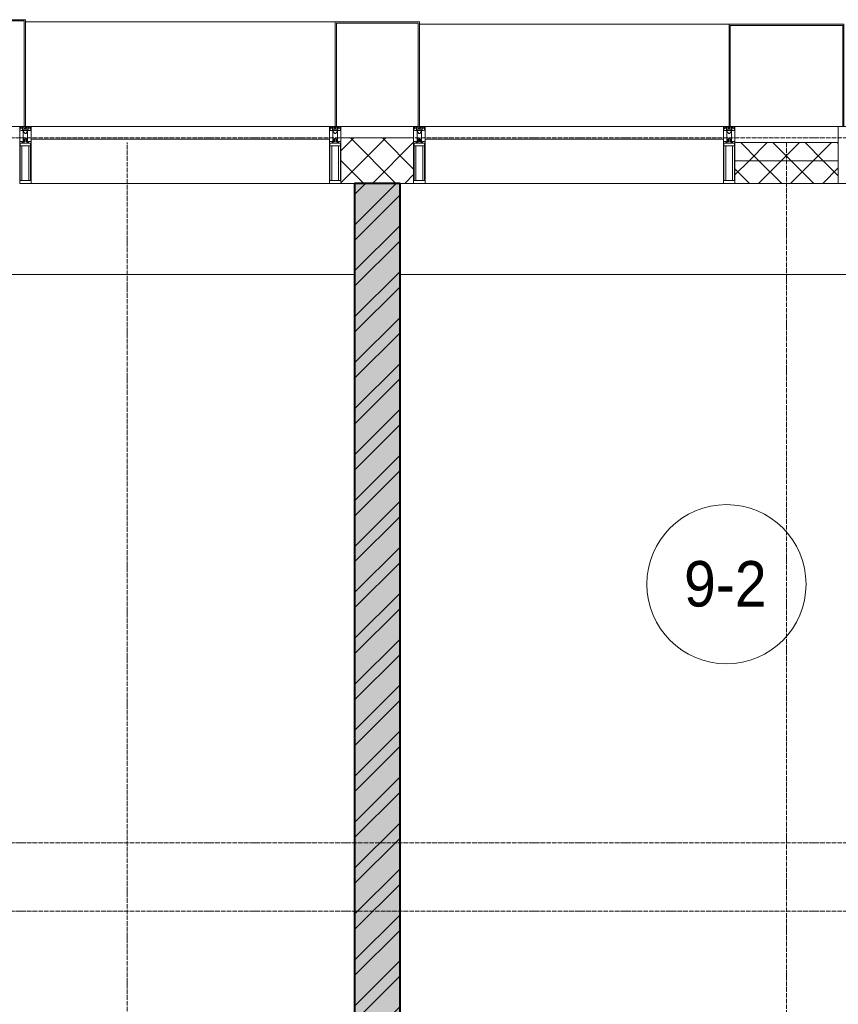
# Model space of a CAD drawing. Header units: millimetres. Extents: x 5617 to 137814, y 7718 to 189336.
# Tile 68 of 97: x 54683 to 58283, y 29290 to 33620. Entities that reach past the tile are written whole.
import ezdxf

# ---------------------------------------------------------------- set-up
doc = ezdxf.new("R2010")
doc.units = ezdxf.units.MM
doc.linetypes.add('ADSK_Линия сетки', pattern=[25, 20, -2.5, 0, -2.5])
doc.linetypes.add('Линия сетки', pattern=[25, 20, -2.5, 0, -2.5])
for name, color, linetype, lineweight in [('Импосты витража', 7, 'Continuous', 18), ('Колонны', 7, 'Continuous', 18), ('Марки помещений', 7, 'Continuous', 20), ('Оси', 7, 'Continuous', 9), ('Панели витража', 7, 'Continuous', 18), ('Перекрытия', 7, 'Continuous', 18), ('Стены разрез', 7, 'Continuous', 40), ('Стены штриховка', 7, 'Continuous', 40), ('Элементы узлов', 7, 'Continuous', 18)]:
    doc.layers.add(name, color=color, linetype=linetype, lineweight=lineweight)
doc.styles.add('Arial_3', font='arial.ttf', dxfattribs={"width": 0.9, "height": 200})
pattern_1 = [(45, (0, 0), (-70.71068, 70.71068), []), (135, (0, 0), (-70.71068, -70.71068), [])]

# ---------------------------------------------------------------- blocks, each defined once
blk = doc.blocks.new('135_SLK_K4_AR_rvt-1-МКСС_К4_L12_41_700_')
at = {"layer": 'Стены разрез', "lineweight": 9, "true_color": 0xaaaaaa}
h = blk.add_hatch(dxfattribs=at)
h.set_pattern_fill('FP_1', color=253, style=0, pattern_type=2)
h.set_pattern_definition([(50, (0, 0), (218.62117, -19.1268), [22.86, -251.46]), (355, (0, 0), (-42.29187, 229.2684), [18.288, -201.168]), (100.451, (18.22, -1.6), (176.33107, 210.13963), [19.428, -213.708]), (46.184, (0, 60.96), (325.29495, -50.45164), [34.29, -377.19]), (96.636, (27.1, 56.76), (284.883, 296.91266), [29.142, -320.562]), (351.184, (0, 60.96), (284.8858, 296.9107), [27.432, -301.752]), (21, (30.48, 45.72), (181.93753, -122.71832), [22.86, -251.46]), (326, (30.48, 45.72), (74.16223, 221.0262), [18.288, -201.168]), (71.451, (45.64, 35.5), (256.10035, 98.30526), [19.428, -213.708]), (37.5, (0, 0), (3.70639, 101.465895), [3.353, -195.377, 3.353, -200.863, -201.93]), (37.5, (0, 0), (3.70639, 101.465895), [-402.946, 3.353, -198.577]), (7.5, (0, 0), (80.18358, 120.21653), [3.353, -113.081, 3.353, -190.805, -76.962]), (7.5, (0, 0), (80.18358, 120.21653), [-310.591, 3.353, -73.609]), (327.5, (-67.97, 0), (162.708646, -6.87497), [3.353, -72.847, 3.353, -234.391, -315.468]), (327.5, (-67.97, 0), (162.708646, -6.87497), [-313.944, 3.353, -312.115]), (317.5, (-98.45, 0), (177.75468, 30.51183), [3.353, -95.707, 3.353, -154.534, -224.028]), (317.5, (-98.45, 0), (177.75468, 30.51183), [-256.946, 3.353, -220.675])])
h.paths.add_polyline_path([(120450, 26420), (120650, 26420), (120650, 32900), (120450, 32900), (120450, 26544)])
h = blk.add_hatch(dxfattribs=at)
h.set_pattern_fill('FP_2', color=253, style=0, pattern_type=2)
h.set_pattern_definition([(45, (0, 0), (-101.02788, 101.02788), []), (45, (67.35, 0), (-101.02788, 101.02788), [])])
h.paths.add_polyline_path([(120450, 26420), (120650, 26420), (120650, 32900), (120450, 32900), (120450, 26544)])
at = {"layer": 'Перекрытия', "color": 253, "true_color": 0xaaaaaa}
for p, q in [((120450, 32500), (117000, 32500)), ((124100, 32500), (120650, 32500))]:
    blk.add_line(p, q, dxfattribs=at)
at = {"layer": 'Стены разрез', "color": 253, "true_color": 0xaaaaaa}
for p, q in [((120650, 32900), (120450, 32900)), ((120450, 32900), (120450, 26420)), ((120650, 26420), (120650, 32900))]:
    blk.add_line(p, q, dxfattribs=at)
blk = doc.blocks.new('Rectangular Mullion - 50Wx250H-2623690-МКСС_К4_L12_41_700_')
at = {"layer": 'Элементы узлов', "color": 253, "lineweight": 5, "true_color": 0xaaaaaa}
for p, q in [((-25, 65.2), (-25, 250)), ((-25, 250), (0, 250)), ((-23, 237.3), (0, 237.3)), ((-23, 237.3), (-23, 73.6)), ((-14.9, 84), (-14.9, 237.3)), ((25, 250), (0, 250)), ((23, 237.3), (0, 237.3)), ((14.9, 84), (14.9, 237.3)), ((23, 237.3), (23, 73.6)), ((25, 65.2), (25, 250)), ((-14, 65.2), (-25, 65.2)), ((0, 84), (-23, 84)), ((-0.5, 73.6), (-23, 73.6)), ((-14, 71.3), (-14, 65.2)), ((-10, 71.3), (-14, 71.3)), ((-10, 53), (-10, 71.3)), ((-8.7, 53), (-10, 53)), ((-10, 53), (-10, 17)), ((-8.7, 53), (-7, 54.7)), ((-7, 65.2), (-5.9, 67.3)), ((-7, 65.2), (-7, 54.7)), ((-4.1, 67.3), (-5.9, 67.3)), ((-4.1, 67.3), (-2.9, 65.1)), ((-2.9, 65.1), (-2.9, 54.6)), ((-1.3, 53), (-2.9, 54.6)), ((0, 53), (-1.3, 53)), ((0, 84), (23, 84)), ((0, 53), (1.3, 53)), ((0.5, 73.6), (23, 73.6)), ((1.3, 53), (2.9, 54.6)), ((4.1, 67.3), (2.9, 65.1)), ((2.9, 65.1), (2.9, 54.6)), ((4.1, 67.3), (5.9, 67.3)), ((7, 65.2), (5.9, 67.3)), ((7, 65.2), (7, 54.7)), ((8.7, 53), (7, 54.7)), ((8.7, 53), (10, 53)), ((10, 71.3), (14, 71.3)), ((10, 53), (10, 71.3)), ((10, 53), (10, 17)), ((14, 71.3), (14, 65.2)), ((14, 65.2), (25, 65.2)), ((-23.8, 14.6), (-25, 14.2)), ((-25, 0), (-25, 14.2)), ((-22.3, 17), (-23.8, 17)), ((-23.8, 17), (-23.8, 14.6)), ((-22.5, 10.6), (-23.8, 14.6)), ((-22.5, 10.6), (-23.7, 9.9)), ((-23.7, 1.3), (-23.7, 9.9)), ((-23.7, 1.3), (-11.8, 1.3)), ((-23.2, 10.2), (-22.5, 8)), ((-22.5, 8), (-22.5, 4.5)), ((-21.3, 4.5), (-22.5, 4.5)), ((-22.3, 17), (-22.3, 16)), ((-22.3, 16), (-21.3, 16)), ((-19, 17.6), (-21.3, 16)), ((-21.3, 4.5), (-21.3, 6.5)), ((-21.3, 6.5), (-14.2, 6.5)), ((-18.4, 16.6), (-19, 17.6)), ((-7.4, 16.6), (-18.4, 16.6)), ((-14.2, 6.5), (-14.2, 4.5)), ((-13.2, 4.5), (-14.2, 4.5)), ((-13.2, 4.5), (-12.2, 7.2)), ((-12.7, 7.6), (-11.3, 11.4)), ((-12.7, 7.6), (-11.8, 6.9)), ((-12.2, 9), (-12.2, 14.8)), ((-12.2, 14.8), (0, 14.8)), ((-11.8, 1.3), (-11.8, 6.9)), ((-10.5, 11.2), (-11.3, 11.4)), ((-10.5, 1.5), (-10.5, 11.2)), ((-4.8, 1.5), (-10.5, 1.5)), ((-10, 17), (-7.5, 17)), ((-8.5, 23), (-1.5, 30)), ((-8.5, 18.5), (-8.5, 23)), ((-7.5, 18.5), (-8.5, 18.5)), ((-7.5, 17), (-7.5, 18.5)), ((-7.4, 18), (-7.4, 16.6)), ((-2.6, 18), (-7.4, 18)), ((0, 8), (-4.8, 8)), ((-4.8, 1.5), (-4.8, 8)), ((-2.6, 18), (-2.6, 16.8)), ((-2.6, 16.8), (0, 16.8)), ((-1.5, 30), (0, 30)), ((1.5, 30), (0, 30)), ((2.6, 16.8), (0, 16.8)), ((0, 14.8), (0, 16.8)), ((0, 14.8), (0, 16.8)), ((12.2, 14.8), (0, 14.8)), ((0, 0), (0, 8)), ((0, 8), (4.8, 8)), ((0, 0), (0, 8)), ((8.5, 23), (1.5, 30)), ((2.6, 18), (2.6, 16.8)), ((2.6, 18), (7.4, 18)), ((4.8, 1.5), (4.8, 8)), ((4.8, 1.5), (10.5, 1.5)), ((7.4, 18), (7.4, 16.6)), ((7.4, 16.6), (18.4, 16.6)), ((7.5, 18.5), (8.5, 18.5)), ((7.5, 17), (7.5, 18.5)), ((10, 17), (7.5, 17)), ((8.5, 18.5), (8.5, 23)), ((10.5, 11.2), (11.3, 11.4)), ((10.5, 1.5), (10.5, 11.2)), ((12.7, 7.6), (11.3, 11.4)), ((12.7, 7.6), (11.8, 6.9)), ((11.8, 1.3), (11.8, 6.9)), ((23.7, 1.3), (11.8, 1.3)), ((12.2, 9), (12.2, 14.8)), ((13.2, 4.5), (12.2, 7.2)), ((13.2, 4.5), (14.2, 4.5)), ((21.3, 6.5), (14.2, 6.5)), ((14.2, 6.5), (14.2, 4.5)), ((18.4, 16.6), (19, 17.6)), ((19, 17.6), (21.3, 16)), ((22.3, 16), (21.3, 16)), ((21.3, 4.5), (21.3, 6.5)), ((21.3, 4.5), (22.5, 4.5)), ((22.3, 17), (22.3, 16)), ((22.3, 17), (23.8, 17)), ((22.5, 10.6), (23.8, 14.6)), ((22.5, 10.6), (23.7, 9.9)), ((23.2, 10.2), (22.5, 8)), ((22.5, 8), (22.5, 4.5)), ((23.7, 1.3), (23.7, 9.9)), ((23.8, 17), (23.8, 14.6)), ((23.8, 14.6), (25, 14.2)), ((25, 0), (25, 14.2)), ((-25, 0), (0, 0)), ((25, 0), (0, 0))]:
    blk.add_line(p, q, dxfattribs=at)
for centre, start, end in [((-0.5, 73.1), 360, 90), ((0.5, 73.1), 90, 180)]:
    blk.add_arc(centre, 0.5, start, end, dxfattribs=at)
blk = doc.blocks.new('Rectangular Mullion - R_StandardFrame_50Wx250H-V84-МКСС_К4_L12_41_700_')
at = {"layer": 'Импосты витража', "color": 253, "lineweight": 5, "true_color": 0xaaaaaa}
for p, q in [((-25, 0), (-25, 250)), ((-25, 250), (25, 250)), ((25, 250), (25, 0)), ((0, 0), (-25, 0)), ((25, 0), (5, 0))]:
    blk.add_line(p, q, dxfattribs=at)
blk = doc.blocks.new('Rectangular Mullion - R_StandardFrame_50Wx250H-V83-МКСС_К4_L12_41_700_')
at = {"layer": 'Импосты витража', "color": 253, "lineweight": 5, "true_color": 0xaaaaaa}
for p, q in [((-25, 0), (-25, 250)), ((-25, 250), (25, 250)), ((25, 250), (25, 135.1)), ((25, 128.4), (25, 113.4)), ((25, 110.1), (25, 0)), ((-5, 0), (-25, 0)), ((25, 0), (0, 0))]:
    blk.add_line(p, q, dxfattribs=at)
blk = doc.blocks.new('System Panel - A_PAN_Glass-7513417-МКСС_К4_L12_41_700_')
at = {"layer": 'Панели витража', "color": 253, "lineweight": 5, "true_color": 0xaaaaaa}
for p, q in [((656.25, 0), (-656.25, 0)), ((-656.25, 0), (-656.25, -55)), ((656.25, -55), (656.25, 0)), ((-656.25, -55), (656.25, -55))]:
    blk.add_line(p, q, dxfattribs=at)
blk = doc.blocks.new('Rectangular Mullion - R_StandardFrame_50Wx250H-V85-МКСС_К4_L12_41_700_')
at = {"layer": 'Импосты витража', "color": 253, "lineweight": 5, "true_color": 0xaaaaaa}
blk.add_line((132872.5, 32900), (131560, 32900), dxfattribs=at)
blk = doc.blocks.new('Rectangular Mullion - R_StandardFrame_50Wx250H-7511672-МКСС_К4_L12_41_700_')
at = {"layer": 'Импосты витража', "color": 253, "lineweight": 5, "true_color": 0xaaaaaa}
for p, q in [((-25, 0), (-25, 250)), ((-25, 250), (25, 250)), ((25, 250), (25, 0)), ((-5, 0), (-25, 0)), ((25, 0), (0, 0))]:
    blk.add_line(p, q, dxfattribs=at)
blk = doc.blocks.new('A_SLK_PAN_Type1 - Прямой тип панели-6538186-МКСС_К4_L12_41_700_')
at = {"layer": 'Колонны', "lineweight": 5}
for p, q in [((-247.5, 0), (-252.5, 0)), ((-252.5, 0), (-252.5, -450)), ((-247.5, -445), (-247.5, 0)), ((227.5, 0), (-227.5, 0)), ((247.5, 0), (247.5, -445)), ((252.5, 0), (247.5, 0)), ((252.5, -450), (252.5, 0)), ((-252.5, -450), (252.5, -450)), ((247.5, -445), (-247.5, -445))]:
    blk.add_line(p, q, dxfattribs=at)
blk = doc.blocks.new('A_SLK_PAN_Type1 - Прямой тип панели-6538188-МКСС_К4_L12_41_700_')
at = {"layer": 'Колонны', "lineweight": 5}
for p, q in [((-247.5, 0), (-252.5, 0)), ((-252.5, 0), (-252.5, -470)), ((-247.5, -465), (-247.5, 0)), ((227.5, 0), (-227.5, 0)), ((247.5, 0), (247.5, -465)), ((252.5, 0), (247.5, 0)), ((252.5, -470), (252.5, 0)), ((-252.5, -470), (252.5, -470)), ((247.5, -465), (-247.5, -465))]:
    blk.add_line(p, q, dxfattribs=at)
blk = doc.blocks.new('A_SLK_PAN_Type1 - Прямой тип панели-6538189-МКСС_К4_L12_41_700_')
at = {"layer": 'Колонны', "lineweight": 5}
for p, q in [((-180, 0), (-185, 0)), ((-185, 0), (-185, -460)), ((-180, -455), (-180, 0)), ((160, 0), (-160, 0)), ((180, 0), (180, -455)), ((185, 0), (180, 0)), ((185, -460), (185, 0)), ((-185, -460), (185, -460)), ((180, -455), (-180, -455))]:
    blk.add_line(p, q, dxfattribs=at)
blk = doc.blocks.new('A_OGR_PAN_Отлив - A_OGR_PAN_Отлив-6265509-МКСС_К4_L12_41_700_')
at = {"layer": 'Колонны', "color": 253, "lineweight": 5, "true_color": 0xaaaaaa}
blk.add_line((681.25, 450), (-681.25, 450), dxfattribs=at)
blk = doc.blocks.new('A_OGR_PAN_Отлив - A_OGR_PAN_Отлив-6266136-МКСС_К4_L12_41_700_')
at = {"layer": 'Колонны', "color": 253, "lineweight": 5, "true_color": 0xaaaaaa}
blk.add_line((681.25, 460), (-681.25, 460), dxfattribs=at)
blk = doc.blocks.new('135_SLK_K4_AR_FCD_rvt-1-МКСС_К4_L12_41_700_')
at = {"layer": 'Стены разрез', "lineweight": 5, "true_color": 0xaaaaaa}
h = blk.add_hatch(dxfattribs=at)
h.set_pattern_fill('FP_4', color=253, style=0, pattern_type=2)
h.set_pattern_definition(pattern_1)
h.paths.add_polyline_path([(120710, 32900), (120710, 33100), (120390, 33100), (120390, 32900), (120428.9, 32900)])
h = blk.add_hatch(dxfattribs=at)
h.set_pattern_fill('FP_4', color=253, style=0, pattern_type=2)
h.set_pattern_definition(pattern_1)
h.paths.add_polyline_path([(122577.5, 33000), (122577.5, 33080), (122122.5, 33080), (122122.5, 33000), (122526.7, 33000)])
h = blk.add_hatch(dxfattribs=at)
h.set_pattern_fill('FP_4', color=253, style=0, pattern_type=2)
h.set_pattern_definition(pattern_1)
h.paths.add_polyline_path([(122577.5, 32900), (122577.5, 33000), (122122.5, 33000), (122122.5, 32900), (122526.7, 32900)])
at = {"layer": 'Стены разрез', "color": 253, "lineweight": 9, "true_color": 0xaaaaaa}
for p, q in [((120710, 33100), (120390, 33100)), ((120390, 33100), (120390, 32900)), ((120710, 32900), (120710, 33100)), ((122577.5, 33080), (122122.5, 33080)), ((122122.5, 33080), (122122.5, 32900)), ((122577.5, 32900), (122577.5, 33080)), ((120390, 32900), (120710, 32900)), ((122122.5, 32900), (122577.5, 32900))]:
    blk.add_line(p, q, dxfattribs=at)
at = {"layer": 'Стены штриховка', "color": 253, "lineweight": 9, "true_color": 0xaaaaaa}
blk.add_line((122577.5, 33000), (122122.5, 33000), dxfattribs=at)
at = {"layer": 'Импосты витража', "color": 253, "lineweight": 5, "true_color": 0xaaaaaa, "extrusion": (0, 0, -1), "rotation": 180}
for name, p in [('Rectangular Mullion - 50Wx250H-2623690-МКСС_К4_L12_41_700_', (-119002.5, 33150)), ('Rectangular Mullion - R_StandardFrame_50Wx250H-7511672-МКСС_К4_L12_41_700_', (-119002.5, 33150)), ('Rectangular Mullion - 50Wx250H-2623690-МКСС_К4_L12_41_700_', (-120365, 33150)), ('Rectangular Mullion - R_StandardFrame_50Wx250H-V84-МКСС_К4_L12_41_700_', (-120365, 33150)), ('Rectangular Mullion - 50Wx250H-2623690-МКСС_К4_L12_41_700_', (-120735, 33150)), ('Rectangular Mullion - R_StandardFrame_50Wx250H-7511672-МКСС_К4_L12_41_700_', (-120735, 33150)), ('Rectangular Mullion - 50Wx250H-2623690-МКСС_К4_L12_41_700_', (-122097.5, 33150)), ('Rectangular Mullion - R_StandardFrame_50Wx250H-V84-МКСС_К4_L12_41_700_', (-122097.5, 33150)), ('Rectangular Mullion - R_StandardFrame_50Wx250H-V83-МКСС_К4_L12_41_700_', (-122602.5, 33150))]:
    blk.add_blockref(name, p, dxfattribs=at)
at = {"layer": 'Импосты витража', "color": 253, "lineweight": 5, "true_color": 0xaaaaaa}
for p in [(-12532.5, 0), (-10800, 0)]:
    blk.add_blockref('Rectangular Mullion - R_StandardFrame_50Wx250H-V85-МКСС_К4_L12_41_700_', p, dxfattribs=at)
at = {"layer": 'Колонны', "color": 253, "lineweight": 5, "true_color": 0xaaaaaa, "rotation": 180}
for name, p in [('A_SLK_PAN_Type1 - Прямой тип панели-6538188-МКСС_К4_L12_41_700_', (118750, 33150)), ('A_SLK_PAN_Type1 - Прямой тип панели-6538189-МКСС_К4_L12_41_700_', (120550, 33150)), ('A_SLK_PAN_Type1 - Прямой тип панели-6538186-МКСС_К4_L12_41_700_', (122350, 33150))]:
    blk.add_blockref(name, p, dxfattribs=at)
at = {"layer": 'Колонны', "color": 253, "lineweight": 5, "true_color": 0xaaaaaa}
for name, p in [('A_OGR_PAN_Отлив - A_OGR_PAN_Отлив-6266136-МКСС_К4_L12_41_700_', (119683.8, 33150)), ('A_OGR_PAN_Отлив - A_OGR_PAN_Отлив-6265509-МКСС_К4_L12_41_700_', (121416.3, 33150))]:
    blk.add_blockref(name, p, dxfattribs=at)
at = {"layer": 'Панели витража', "color": 253, "lineweight": 5, "true_color": 0xaaaaaa}
for p in [(119683.8, 33150), (121416.3, 33150)]:
    blk.add_blockref('System Panel - A_PAN_Glass-7513417-МКСС_К4_L12_41_700_', p, dxfattribs=at)
blk = doc.blocks.new('050_Марка_Помещение - Номер-620969-МКСС_К4_L12_41_700_')
at = {"layer": 'Марки помещений'}
blk.add_circle((0, 0), 3.5, dxfattribs=at)

msp = doc.modelspace()

# ---------------------------------------------------------------- linework, layer by layer
at = {"layer": 'Оси', "linetype": 'ADSK_Линия сетки'}
for p, q in [((72455.4, 33100), (25603.7, 33100)), ((72455.4, 30000), (26873.7, 30000)), ((72455.4, 29700), (25603.7, 29700))]:
    msp.add_line(p, q, dxfattribs=at)
at = {"layer": 'Оси', "linetype": 'Линия сетки'}
for p, q in [((55155.4, 13295.7), (55155.4, 33080)), ((58055.4, 12025.7), (58055.4, 33080))]:
    msp.add_line(p, q, dxfattribs=at)

# ---------------------------------------------------------------- block references
at = {"lineweight": 5}
for name in ['135_SLK_K4_AR_FCD_rvt-1-МКСС_К4_L12_41_700_', '135_SLK_K4_AR_rvt-1-МКСС_К4_L12_41_700_']:
    msp.add_blockref(name, (-64294.6, 0), dxfattribs=at)
at = {"layer": 'Марки помещений', "xscale": 99.99999999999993, "yscale": 99.99999999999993, "zscale": 99.99999999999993}
msp.add_blockref('050_Марка_Помещение - Номер-620969-МКСС_К4_L12_41_700_', (57790.9, 31137.5), dxfattribs=at)

# ---------------------------------------------------------------- texts
at = {"layer": 'Марки помещений', "lineweight": 9, "insert": (57604.4, 31239.3), "char_height": 200, "width": 447.342, "attachment_point": 1, "style": 'Arial_3'}
msp.add_mtext('9-2', dxfattribs=at)

doc.saveas('drawing.dxf')
